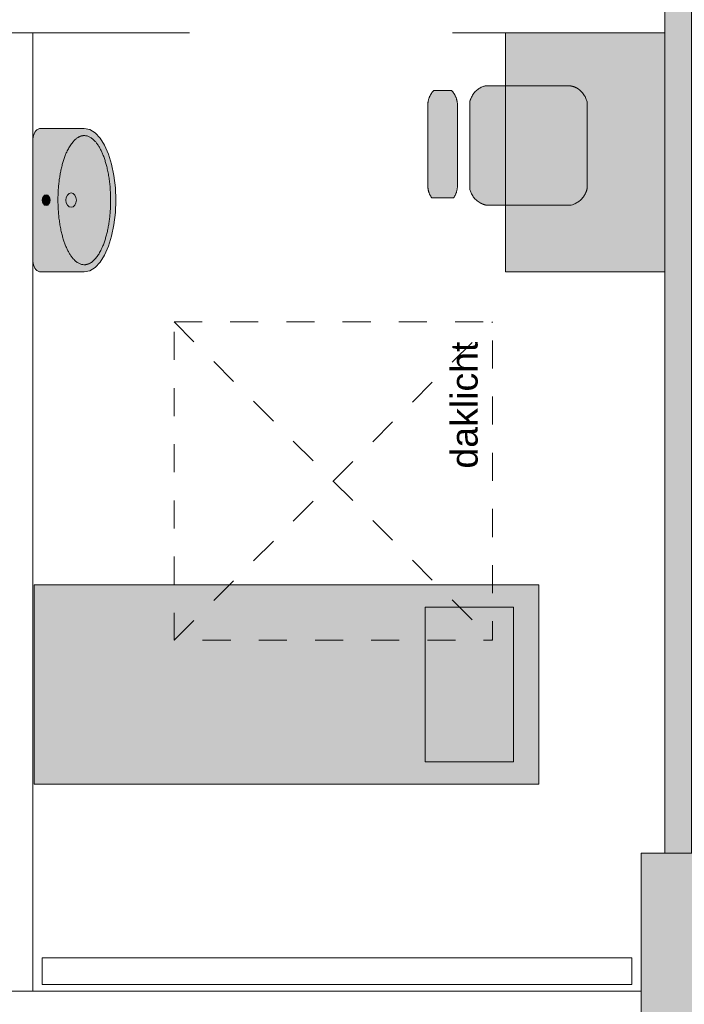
# Model space of a CAD drawing. Header units: millimetres. Extents: x -117530 to 51532, y -61772 to 24900.
# Tile 77 of 175: x -46685 to -44182, y -9905 to -6195. Entities that reach past the tile are written whole.
import ezdxf

# ---------------------------------------------------------------- set-up
doc = ezdxf.new("R2010")
doc.units = ezdxf.units.MM
doc.header["$LTSCALE"] = 254
doc.linetypes.add('Dash Style-6', pattern=[0.833282, 0.416718, -0.416565])
for name, color, linetype, lineweight in [('0.01 None', 7, 'Continuous', 0), ('aanzicht', 7, 'Continuous', 0), ('aanzicht lijn', 7, 'Continuous', 0), ('aanzicht stippel', 7, 'Dash Style-6', 0), ('HATCH_REACTORS', 7, 'Continuous', 0), ('inrichtingen-los', 7, 'Continuous', 0), ('LAYER21', 7, 'Continuous', 0), ('LAYER24', 7, 'Continuous', 0), ('tekst', 7, 'Continuous', 0), ('wanden_vloeren ontwerp nieuw', 7, 'Continuous', 0)]:
    doc.layers.add(name, color=color, linetype=linetype, lineweight=lineweight)
doc.layers.add('inrichtingen-vast', color=7, linetype='Continuous', lineweight=0, true_color=0x000000)
doc.styles.add('Arial', font='Arial')
picture_1 = doc.add_image_def('image9.jpg', size_in_pixel=(298, 450))
picture_2 = doc.add_image_def('image13.jpg', size_in_pixel=(298, 450))

# ---------------------------------------------------------------- blocks, each defined once
blk = doc.blocks.new('Group-28-1')
at = {"layer": 'HATCH_REACTORS', "linetype": 'Continuous', "lineweight": 0}
for points in [[(-95786.8, 2527.1), (-95886.8, 2527.1), (-95886.8, -662.9), (-95786.8, -662.9)], [(-95696.8, -1282.9), (-95696.8, -662.9), (-95976.8, -662.9), (-95976.8, -1282.9)]]:
    blk.add_hatch(color=7, dxfattribs=at).paths.add_polyline_path(points)
at = {"layer": 'HATCH_REACTORS', "color": 2, "lineweight": 0, "flags": 128}
for points in [[(-95786.8, 2527.1), (-95886.8, 2527.1), (-95886.8, -662.9), (-95786.8, -662.9)], [(-95696.8, -1282.9), (-95696.8, -662.9), (-95976.8, -662.9), (-95976.8, -1282.9)]]:
    blk.add_lwpolyline(points, close=True, dxfattribs=at)
at = {"layer": 'LAYER24', "color": 2, "linetype": 'Continuous', "lineweight": 0, "flags": 128}
blk.add_lwpolyline([(-95696.8, -1282.9), (-95696.8, -662.9), (-95976.8, -662.9), (-95976.8, -1282.9)], close=True, dxfattribs=at)
blk = doc.blocks.new('Group-154-1')
at = {"layer": 'inrichtingen-los', "linetype": 'Continuous', "lineweight": 0, "true_color": 0xdddddd}
for points in [[(-98261.8, 347.1), (-96361.8, 347.1), (-96361.8, -402.9), (-98261.8, -402.9)], [(-96789.3, -319.6), (-96789.3, 263.7), (-96456.8, 263.7), (-96456.8, -319.6)]]:
    blk.add_hatch(color=254, dxfattribs=at).paths.add_polyline_path(points)
at = {"layer": 'inrichtingen-los', "color": 17, "lineweight": 0, "flags": 128}
for points in [[(-98261.8, 347.1), (-96361.8, 347.1), (-96361.8, -402.9), (-98261.8, -402.9)], [(-96789.3, -319.6), (-96789.3, 263.7), (-96456.8, 263.7), (-96456.8, -319.6)]]:
    blk.add_lwpolyline(points, close=True, dxfattribs=at)
blk = doc.blocks.new('Group-115-1')
at = {"layer": 'inrichtingen-vast', "linetype": 'Continuous', "lineweight": 0, "true_color": 0xdddddd}
for points in [[(-131.8, -193.2), (-127.6, -213.9), (-115.4, -233.9), (-95.6, -252.7), (-68.5, -269.7), (-35.2, -284.3), (3.4, -296.2), (46.1, -305), (91.6, -310.3), (138.5, -312.2), (185.4, -310.3), (231, -305), (273.7, -296.2), (312.4, -284.3), (345.6, -269.7), (372.7, -252.7), (392.7, -233.9), (404.8, -213.9), (408.9, -193.2), (408.9, -29.7), (408.3, -24.5), (406.4, -19.5), (403.5, -14.8), (399.4, -10.6), (394.4, -7), (388.6, -4), (382.2, -1.7), (375.4, -0.5), (368.3, 0), (-91.2, 0), (-98.3, -0.5), (-105, -1.7), (-111.5, -4), (-117.3, -7), (-122.3, -10.6), (-126.4, -14.8), (-129.4, -19.5), (-131.1, -24.5), (-131.8, -29.7), (-131.8, -193.2)], [(138.5, -64.4), (136.6, -64.3), (134.6, -64.1), (132.7, -63.8), (130.8, -63.3), (129, -62.7), (127.3, -61.9), (125.7, -61), (124.2, -60.1), (122.9, -59), (121.7, -57.8), (120.7, -56.6), (119.8, -55.2), (119.1, -53.9), (118.7, -52.5), (118.4, -51), (118.3, -49.6), (118.4, -48.1), (118.7, -46.7), (119.1, -45.3), (119.8, -43.9), (120.7, -42.6), (121.7, -41.3), (122.9, -40.2), (124.2, -39.1), (125.7, -38.1), (127.3, -37.2), (129, -36.5), (130.8, -35.9), (132.7, -35.4), (134.6, -35), (136.6, -34.8), (138.5, -34.7), (140.5, -34.8), (142.5, -35), (144.4, -35.4), (146.3, -35.9), (148.1, -36.5), (149.8, -37.2), (151.4, -38.1), (152.9, -39.1), (154.2, -40.2), (155.4, -41.3), (156.4, -42.6), (157.3, -43.9), (157.9, -45.3), (158.4, -46.7), (158.7, -48.1), (158.8, -49.6), (158.7, -51), (158.4, -52.5), (157.9, -53.9), (157.3, -55.2), (156.4, -56.6), (155.4, -57.8), (154.2, -59), (152.9, -60.1), (151.4, -61), (149.8, -61.9), (148.1, -62.7), (146.3, -63.3), (144.4, -63.8), (142.5, -64.1), (140.5, -64.3)], [(16.9, -107.4), (18.7, -107), (20.4, -106.6), (22.2, -106.2), (24, -105.8), (25.8, -105.4), (27.6, -105), (29.3, -104.6), (31.1, -104.3), (32.9, -103.9), (34.8, -103.6), (36.6, -103.2), (38.4, -102.9), (40.2, -102.5), (42, -102.2), (43.8, -101.9), (45.7, -101.6), (47.5, -101.3), (49.4, -101), (51.2, -100.7), (53, -100.4), (54.9, -100.1), (56.8, -99.8), (58.6, -99.5), (60.5, -99.3), (62.3, -99), (64.2, -98.8), (66.1, -98.5), (68, -98.3), (69.9, -98.1), (71.8, -97.8), (73.7, -97.6), (75.5, -97.4), (77.5, -97.2), (79.4, -97), (81.3, -96.8), (83.2, -96.6), (85.1, -96.5), (87, -96.3), (89, -96.1), (90.9, -96), (92.8, -95.8), (94.8, -95.7), (96.7, -95.5), (98.7, -95.4), (100.6, -95.3), (102.6, -95.1), (104.5, -95), (106.5, -94.9), (108.5, -94.8), (110.4, -94.7), (112.4, -94.6), (114.4, -94.6), (116.4, -94.5), (118.4, -94.4), (120.4, -94.4), (122.4, -94.3), (124.4, -94.3), (126.4, -94.2), (128.4, -94.2), (130.4, -94.1), (132.4, -94.1), (134.5, -94.1), (136.5, -94.1), (138.5, -94.1), (140.6, -94.1), (142.6, -94.1), (144.6, -94.1), (146.6, -94.1), (148.7, -94.2), (150.7, -94.2), (152.7, -94.3), (154.7, -94.3), (156.7, -94.4), (158.7, -94.4), (160.7, -94.5), (162.7, -94.6), (164.6, -94.6), (166.6, -94.7), (168.6, -94.8), (170.6, -94.9), (172.5, -95), (174.5, -95.1), (176.5, -95.3), (178.4, -95.4), (180.4, -95.5), (182.3, -95.7), (184.2, -95.8), (186.2, -96), (188.1, -96.1), (190, -96.3), (192, -96.5), (193.9, -96.6), (195.8, -96.8), (197.7, -97), (199.6, -97.2), (201.5, -97.4), (203.4, -97.6), (205.3, -97.8), (207.2, -98.1), (209.1, -98.3), (211, -98.5), (212.9, -98.8), (214.7, -99), (216.6, -99.3), (218.5, -99.5), (220.3, -99.8), (222.2, -100.1), (224, -100.4), (225.9, -100.7), (227.7, -101), (229.6, -101.3), (231.4, -101.6), (233.2, -101.9), (235.1, -102.2), (236.9, -102.5), (238.7, -102.9), (240.5, -103.2), (242.3, -103.6), (244.1, -103.9), (245.9, -104.3), (247.7, -104.6), (249.5, -105), (251.3, -105.4), (253.1, -105.8), (254.9, -106.2), (256.7, -106.6), (258.4, -107), (260.2, -107.4), (261.9, -107.8), (263.7, -108.2), (265.4, -108.7), (267.2, -109.1), (268.9, -109.5), (270.6, -110), (272.3, -110.4), (273.9, -110.9), (275.6, -111.3), (277.3, -111.8), (278.9, -112.2), (280.5, -112.7), (282.2, -113.2), (283.8, -113.7), (285.4, -114.1), (286.9, -114.6), (288.5, -115.1), (290.1, -115.6), (291.6, -116.1), (293.2, -116.6), (294.7, -117.1), (296.2, -117.7), (297.7, -118.2), (299.2, -118.7), (300.7, -119.2), (302.1, -119.8), (303.6, -120.3), (305, -120.9), (306.5, -121.4), (307.9, -122), (309.3, -122.5), (310.7, -123.1), (312.1, -123.7), (313.5, -124.2), (314.8, -124.8), (316.2, -125.4), (317.5, -126), (318.9, -126.6), (320.2, -127.2), (321.5, -127.8), (322.8, -128.4), (324, -129), (325.3, -129.6), (326.6, -130.2), (327.8, -130.9), (329.1, -131.5), (330.3, -132.1), (331.5, -132.8), (332.7, -133.4), (333.9, -134.1), (335, -134.7), (336.2, -135.4), (337.4, -136), (338.5, -136.7), (339.6, -137.4), (340.7, -138.1), (341.9, -138.8), (342.9, -139.4), (344, -140.1), (345.1, -140.8), (346.2, -141.5), (347.2, -142.2), (348.2, -142.9), (349.3, -143.7), (350.3, -144.4), (351.3, -145.1), (352.2, -145.8), (353.2, -146.6), (354.2, -147.3), (355.1, -148), (356, -148.7), (356.9, -149.5), (357.8, -150.2), (358.7, -150.9), (359.5, -151.7), (360.3, -152.4), (361.2, -153.2), (362, -153.9), (362.7, -154.6), (363.5, -155.4), (364.3, -156.1), (365, -156.9), (365.7, -157.6), (366.4, -158.4), (367.1, -159.1), (367.8, -159.9), (368.5, -160.7), (369.1, -161.4), (369.7, -162.2), (370.4, -162.9), (371, -163.7), (371.5, -164.5), (372.1, -165.2), (372.6, -166), (373.2, -166.8), (373.7, -167.6), (374.2, -168.3), (374.7, -169.1), (375.2, -169.9), (375.6, -170.7), (376, -171.4), (376.5, -172.2), (376.9, -173), (377.3, -173.8), (377.6, -174.6), (378, -175.4), (378.3, -176.2), (378.7, -177), (379, -177.8), (379.3, -178.6), (379.5, -179.4), (379.8, -180.2), (380.1, -181), (380.3, -181.8), (380.5, -182.6), (380.7, -183.4), (380.9, -184.2), (381, -185), (381.2, -185.8), (381.3, -186.6), (381.5, -187.5), (381.6, -188.3), (381.6, -189.1), (381.7, -189.9), (381.8, -190.7), (381.8, -191.6), (381.8, -192.4), (381.8, -193.2), (381.8, -194.1), (381.8, -194.9), (381.8, -195.7), (381.7, -196.5), (381.6, -197.4), (381.6, -198.2), (381.5, -199), (381.3, -199.8), (381.2, -200.6), (381, -201.5), (380.9, -202.3), (380.7, -203.1), (380.5, -203.9), (380.3, -204.7), (380.1, -205.5), (379.8, -206.3), (379.5, -207.1), (379.3, -207.9), (379, -208.7), (378.7, -209.5), (378.3, -210.3), (378, -211.1), (377.6, -211.9), (377.3, -212.7), (376.9, -213.4), (376.5, -214.2), (376, -215), (375.6, -215.8), (375.2, -216.6), (374.7, -217.4), (374.2, -218.1), (373.7, -218.9), (373.2, -219.7), (372.6, -220.5), (372.1, -221.2), (371.5, -222), (371, -222.8), (370.4, -223.5), (369.7, -224.3), (369.1, -225.1), (368.5, -225.8), (367.8, -226.6), (367.1, -227.3), (366.4, -228.1), (365.7, -228.8), (365, -229.6), (364.3, -230.3), (363.5, -231.1), (362.7, -231.8), (362, -232.6), (361.2, -233.3), (360.3, -234.1), (359.5, -234.8), (358.7, -235.5), (357.8, -236.3), (356.9, -237), (356, -237.7), (355.1, -238.5), (354.2, -239.2), (353.2, -239.9), (352.2, -240.6), (351.3, -241.4), (350.3, -242.1), (349.3, -242.8), (348.2, -243.5), (347.2, -244.2), (346.2, -244.9), (345.1, -245.6), (344, -246.3), (342.9, -247), (341.9, -247.7), (340.7, -248.4), (339.6, -249.1), (338.5, -249.7), (337.4, -250.4), (336.2, -251.1), (335, -251.7), (333.9, -252.4), (332.7, -253), (331.5, -253.7), (330.3, -254.3), (329.1, -255), (327.8, -255.6), (326.6, -256.2), (325.3, -256.8), (324, -257.5), (322.8, -258.1), (321.5, -258.7), (320.2, -259.3), (318.9, -259.9), (317.5, -260.5), (316.2, -261.1), (314.8, -261.6), (313.5, -262.2), (312.1, -262.8), (310.7, -263.4), (309.3, -263.9), (307.9, -264.5), (306.5, -265), (305, -265.6), (303.6, -266.1), (302.1, -266.7), (300.7, -267.2), (299.2, -267.7), (297.7, -268.3), (296.2, -268.8), (294.7, -269.3), (293.2, -269.8), (291.6, -270.3), (290.1, -270.8), (288.5, -271.3), (286.9, -271.8), (285.4, -272.3), (283.8, -272.8), (282.2, -273.3), (280.5, -273.8), (278.9, -274.2), (277.3, -274.7), (275.6, -275.2), (273.9, -275.6), (272.3, -276.1), (270.6, -276.5), (268.9, -276.9), (267.2, -277.4), (265.4, -277.8), (263.7, -278.2), (261.9, -278.7), (260.2, -279.1), (258.4, -279.5), (256.7, -279.9), (254.9, -280.3), (253.1, -280.7), (251.3, -281.1), (249.5, -281.5), (247.7, -281.8), (245.9, -282.2), (244.1, -282.6), (242.3, -282.9), (240.5, -283.3), (238.7, -283.6), (236.9, -283.9), (235.1, -284.3), (233.2, -284.6), (231.4, -284.9), (229.6, -285.2), (227.7, -285.5), (225.9, -285.8), (224, -286.1), (222.2, -286.4), (220.3, -286.6), (218.5, -286.9), (216.6, -287.2), (214.7, -287.4), (212.9, -287.7), (211, -287.9), (209.1, -288.2), (207.2, -288.4), (205.3, -288.6), (203.4, -288.8), (201.5, -289), (199.6, -289.3), (197.7, -289.5), (195.8, -289.6), (193.9, -289.8), (192, -290), (190, -290.2), (188.1, -290.3), (186.2, -290.5), (184.2, -290.7), (182.3, -290.8), (180.4, -290.9), (178.4, -291.1), (176.5, -291.2), (174.5, -291.3), (172.5, -291.4), (170.6, -291.5), (168.6, -291.6), (166.6, -291.7), (164.6, -291.8), (162.7, -291.9), (160.7, -292), (158.7, -292), (156.7, -292.1), (154.7, -292.2), (152.7, -292.2), (150.7, -292.3), (148.7, -292.3), (146.6, -292.3), (144.6, -292.3), (142.6, -292.4), (140.6, -292.4), (138.5, -292.4), (136.5, -292.4), (134.5, -292.4), (132.4, -292.3), (130.4, -292.3), (128.4, -292.3), (126.4, -292.3), (124.4, -292.2), (122.4, -292.2), (120.4, -292.1), (118.4, -292), (116.4, -292), (114.4, -291.9), (112.4, -291.8), (110.4, -291.7), (108.5, -291.6), (106.5, -291.5), (104.5, -291.4), (102.6, -291.3), (100.6, -291.2), (98.7, -291.1), (96.7, -290.9), (94.8, -290.8), (92.8, -290.7), (90.9, -290.5), (89, -290.3), (87, -290.2), (85.1, -290), (83.2, -289.8), (81.3, -289.6), (79.4, -289.5), (77.5, -289.3), (75.5, -289), (73.7, -288.8), (71.8, -288.6), (69.9, -288.4), (68, -288.2), (66.1, -287.9), (64.2, -287.7), (62.3, -287.4), (60.5, -287.2), (58.6, -286.9), (56.8, -286.6), (54.9, -286.4), (53, -286.1), (51.2, -285.8), (49.4, -285.5), (47.5, -285.2), (45.7, -284.9), (43.8, -284.6), (42, -284.3), (40.2, -283.9), (38.4, -283.6), (36.6, -283.3), (34.8, -282.9), (32.9, -282.6), (31.1, -282.2), (29.3, -281.8), (27.6, -281.5), (25.8, -281.1), (24, -280.7), (22.2, -280.3), (20.4, -279.9), (18.7, -279.5), (16.9, -279.1), (15.1, -278.7), (13.4, -278.2), (11.6, -277.8), (9.9, -277.4), (8.2, -276.9), (6.5, -276.5), (4.8, -276.1), (3.1, -275.6), (1.5, -275.2), (-0.2, -274.7), (-1.8, -274.2), (-3.5, -273.8), (-5.1, -273.3), (-6.7, -272.8), (-8.3, -272.3), (-9.9, -271.8), (-11.4, -271.3), (-13, -270.8), (-14.6, -270.3), (-16.1, -269.8), (-17.6, -269.3), (-19.1, -268.8), (-20.6, -268.3), (-22.1, -267.7), (-23.6, -267.2), (-25.1, -266.7), (-26.5, -266.1), (-28, -265.6), (-29.4, -265), (-30.8, -264.5), (-32.2, -263.9), (-33.6, -263.4), (-35, -262.8), (-36.4, -262.2), (-37.8, -261.6), (-39.1, -261.1), (-40.4, -260.5), (-41.8, -259.9), (-43.1, -259.3), (-44.4, -258.7), (-45.7, -258.1), (-47, -257.5), (-48.2, -256.8), (-49.5, -256.2), (-50.7, -255.6), (-52, -255), (-53.2, -254.3), (-54.4, -253.7), (-55.6, -253), (-56.8, -252.4), (-58, -251.7), (-59.1, -251.1), (-60.3, -250.4), (-61.4, -249.7), (-62.6, -249.1), (-63.7, -248.4), (-64.8, -247.7), (-65.9, -247), (-67, -246.3), (-68, -245.6), (-69.1, -244.9), (-70.1, -244.2), (-71.2, -243.5), (-72.2, -242.8), (-73.2, -242.1), (-74.2, -241.4), (-75.2, -240.6), (-76.1, -239.9), (-77.1, -239.2), (-78, -238.5), (-78.9, -237.7), (-79.8, -237), (-80.7, -236.3), (-81.6, -235.5), (-82.4, -234.8), (-83.3, -234.1), (-84.1, -233.3), (-84.9, -232.6), (-85.7, -231.8), (-86.4, -231.1), (-87.2, -230.3), (-87.9, -229.6), (-88.7, -228.8), (-89.4, -228.1), (-90.1, -227.3), (-90.7, -226.6), (-91.4, -225.8), (-92, -225.1), (-92.7, -224.3), (-93.3, -223.5), (-93.9, -222.8), (-94.5, -222), (-95, -221.2), (-95.6, -220.5), (-96.1, -219.7), (-96.6, -218.9), (-97.1, -218.1), (-97.6, -217.4), (-98.1, -216.6), (-98.5, -215.8), (-99, -215), (-99.4, -214.2), (-99.8, -213.4), (-100.2, -212.7), (-100.6, -211.9), (-100.9, -211.1), (-101.3, -210.3), (-101.6, -209.5), (-101.9, -208.7), (-102.2, -207.9), (-102.5, -207.1), (-102.7, -206.3), (-103, -205.5), (-103.2, -204.7), (-103.4, -203.9), (-103.6, -203.1), (-103.8, -202.3), (-104, -201.5), (-104.1, -200.6), (-104.3, -199.8), (-104.4, -199), (-104.5, -198.2), (-104.6, -197.4), (-104.6, -196.5), (-104.7, -195.7), (-104.7, -194.9), (-104.8, -194.1), (-104.8, -193.2), (-104.8, -192.4), (-104.7, -191.6), (-104.7, -190.7), (-104.6, -189.9), (-104.6, -189.1), (-104.5, -188.3), (-104.4, -187.5), (-104.3, -186.6), (-104.1, -185.8), (-104, -185), (-103.8, -184.2), (-103.6, -183.4), (-103.4, -182.6), (-103.2, -181.8), (-103, -181), (-102.7, -180.2), (-102.5, -179.4), (-102.2, -178.6), (-101.9, -177.8), (-101.6, -177), (-101.3, -176.2), (-100.9, -175.4), (-100.6, -174.6), (-100.2, -173.8), (-99.8, -173), (-99.4, -172.2), (-99, -171.4), (-98.5, -170.7), (-98.1, -169.9), (-97.6, -169.1), (-97.1, -168.3), (-96.6, -167.6), (-96.1, -166.8), (-95.6, -166), (-95, -165.2), (-94.5, -164.5), (-93.9, -163.7), (-93.3, -162.9), (-92.7, -162.2), (-92, -161.4), (-91.4, -160.7), (-90.7, -159.9), (-90.1, -159.1), (-89.4, -158.4), (-88.7, -157.6), (-87.9, -156.9), (-87.2, -156.1), (-86.4, -155.4), (-85.7, -154.6), (-84.9, -153.9), (-84.1, -153.2), (-83.3, -152.4), (-82.4, -151.7), (-81.6, -150.9), (-80.7, -150.2), (-79.8, -149.5), (-78.9, -148.7), (-78, -148), (-77.1, -147.3), (-76.1, -146.6), (-75.2, -145.8), (-74.2, -145.1), (-73.2, -144.4), (-72.2, -143.7), (-71.2, -142.9), (-70.1, -142.2), (-69.1, -141.5), (-68, -140.8), (-67, -140.1), (-65.9, -139.4), (-64.8, -138.8), (-63.7, -138.1), (-62.6, -137.4), (-61.4, -136.7), (-60.3, -136), (-59.1, -135.4), (-58, -134.7), (-56.8, -134.1), (-55.6, -133.4), (-54.4, -132.8), (-53.2, -132.1), (-52, -131.5), (-50.7, -130.9), (-49.5, -130.2), (-48.2, -129.6), (-47, -129), (-45.7, -128.4), (-44.4, -127.8), (-43.1, -127.2), (-41.8, -126.6), (-40.4, -126), (-39.1, -125.4), (-37.8, -124.8), (-36.4, -124.2), (-35, -123.7), (-33.6, -123.1), (-32.2, -122.5), (-30.8, -122), (-29.4, -121.4), (-28, -120.9), (-26.5, -120.3), (-25.1, -119.8), (-23.6, -119.2), (-22.1, -118.7), (-20.6, -118.2), (-19.1, -117.7), (-17.6, -117.1), (-16.1, -116.6), (-14.6, -116.1), (-13, -115.6), (-11.4, -115.1), (-9.9, -114.6), (-8.3, -114.1), (-6.7, -113.7), (-5.1, -113.2), (-3.5, -112.7), (-1.8, -112.2), (-0.2, -111.8), (1.5, -111.3), (3.1, -110.9), (4.8, -110.4), (6.5, -110), (8.2, -109.5), (9.9, -109.1), (11.6, -108.7), (13.4, -108.2), (15.1, -107.8)], [(138.5, -163.5), (135.9, -163.5), (133.3, -163.2), (130.7, -162.7), (128.2, -162), (125.8, -161.2), (123.5, -160.2), (121.4, -159), (119.4, -157.7), (117.6, -156.3), (116.1, -154.7), (114.7, -153.1), (113.6, -151.3), (112.7, -149.5), (112, -147.6), (111.6, -145.7), (111.5, -143.7), (111.6, -141.8), (112, -139.8), (112.7, -138), (113.6, -136.1), (114.7, -134.4), (116.1, -132.7), (117.6, -131.1), (119.4, -129.7), (121.4, -128.4), (123.5, -127.2), (125.8, -126.2), (128.2, -125.4), (130.7, -124.7), (133.3, -124.3), (135.9, -124), (138.5, -123.9), (141.2, -124), (143.8, -124.3), (146.4, -124.7), (148.9, -125.4), (151.3, -126.2), (153.6, -127.2), (155.7, -128.4), (157.7, -129.7), (159.4, -131.1), (161, -132.7), (162.4, -134.4), (163.5, -136.1), (164.4, -138), (165.1, -139.8), (165.4, -141.8), (165.6, -143.7), (165.4, -145.7), (165.1, -147.6), (164.4, -149.5), (163.5, -151.3), (162.4, -153.1), (161, -154.7), (159.4, -156.3), (157.7, -157.7), (155.7, -159), (153.6, -160.2), (151.3, -161.2), (148.9, -162), (146.4, -162.7), (143.8, -163.2), (141.2, -163.5)]]:
    blk.add_hatch(color=254, dxfattribs=at).paths.add_polyline_path(points)
at = {"layer": 'inrichtingen-vast', "color": 3, "lineweight": 0, "flags": 128}
blk.add_lwpolyline([(-131.8, -193.2), (-127.6, -213.9), (-115.4, -233.9), (-95.6, -252.7), (-68.5, -269.7), (-35.2, -284.3), (3.4, -296.2), (46.1, -305), (91.6, -310.3), (138.5, -312.2), (185.4, -310.3), (231, -305), (273.7, -296.2), (312.4, -284.3), (345.6, -269.7), (372.7, -252.7), (392.7, -233.9), (404.8, -213.9), (408.9, -193.2), (408.9, -29.7), (408.3, -24.5), (406.4, -19.5), (403.5, -14.8), (399.4, -10.6), (394.4, -7), (388.6, -4), (382.2, -1.7), (375.4, -0.5), (368.3, 0), (-91.2, 0), (-98.3, -0.5), (-105, -1.7), (-111.5, -4), (-117.3, -7), (-122.3, -10.6), (-126.4, -14.8), (-129.4, -19.5), (-131.1, -24.5), (-131.8, -29.7), (-131.8, -193.2)], close=True, dxfattribs=at)
at = {"layer": 'inrichtingen-vast', "color": 3, "lineweight": 0}
for centre, major_axis, ratio in [((138.5, -49.6, -28800), (20.3, 0), 0.732004), ((138.5, -143.7, -28800), (27, 0), 0.733798)]:
    blk.add_ellipse(centre, major_axis=major_axis, ratio=ratio, dxfattribs=at)
blk.add_open_spline([(16.9, -107.4, -28800), (73.4, -94.1, -28800), (203.7, -94.1, -28800), (316.7, -120.7, -28800), (381.8, -166.7, -28800), (381.8, -219.8, -28800), (316.7, -265.8, -28800), (203.7, -292.4, -28800), (73.4, -292.4, -28800), (-39.6, -265.8, -28800), (-104.8, -219.8, -28800), (-104.8, -166.7, -28800), (-39.6, -120.7, -28800), (16.9, -107.4, -28800)], degree=2, dxfattribs=at)
blk = doc.blocks.new('fontijn')
at = {"layer": 'inrichtingen-vast', "color": 3}
blk.add_blockref('Group-115-1', (0, 0), dxfattribs=at)
blk = doc.blocks.new('Group-155-1')
at = {"layer": 'inrichtingen-los', "color": 17}
blk.add_blockref('Group-154-1', (0, 0), dxfattribs=at)
at = {"layer": 'wanden_vloeren ontwerp nieuw', "color": 3, "xscale": -1, "rotation": 90}
blk.add_blockref('fontijn', (-98266.8, 1935.6, -28800), dxfattribs=at)
blk = doc.blocks.new('Group-157-1')
at = {"layer": 'HATCH_REACTORS', "color": 2, "lineweight": 0, "flags": 128}
blk.add_lwpolyline([(-96011.8, -1057.9), (-96011.8, -1157.9), (-98231.8, -1157.9), (-98231.8, -1057.9)], close=True, dxfattribs=at)
at = {"layer": 'aanzicht'}
image = blk.add_image(picture_1, insert=(-96011.8, -1157.9, -28800), size_in_units=(100, 2220), rotation=90, dxfattribs=at)
image.dxf.flags = 7
blk = doc.blocks.new('Group-181-1')
at = {"layer": '0.01 None', "linetype": 'Continuous', "lineweight": 0, "true_color": 0x99aa33}
for points in [[(-96253.6, 2228.5), (-96251.8, 2228.5), (-96250, 2228.4), (-96248.2, 2228.3), (-96246.4, 2228.1), (-96244.6, 2227.9), (-96242.8, 2227.7), (-96241, 2227.4), (-96239.2, 2227.1), (-96237.5, 2226.7), (-96235.7, 2226.2), (-96234, 2225.8), (-96232.2, 2225.3), (-96230.5, 2224.7), (-96228.8, 2224.1), (-96227.1, 2223.5), (-96225.4, 2222.8), (-96223.8, 2222.1), (-96222.1, 2221.3), (-96220.5, 2220.5), (-96218.9, 2219.6), (-96217.3, 2218.7), (-96215.7, 2217.8), (-96214.2, 2216.9), (-96212.7, 2215.9), (-96211.2, 2214.8), (-96209.7, 2213.7), (-96208.3, 2212.6), (-96206.9, 2211.5), (-96205.5, 2210.3), (-96204.1, 2209.1), (-96202.8, 2207.8), (-96201.5, 2206.5), (-96200.3, 2205.2), (-96199, 2203.9), (-96197.8, 2202.5), (-96196.7, 2201.1), (-96195.5, 2199.6), (-96194.4, 2198.2), (-96193.4, 2196.7), (-96192.4, 2195.2), (-96191.4, 2193.6), (-96190.4, 2192), (-96189.5, 2190.5), (-96188.6, 2188.8), (-96187.8, 2187.2), (-96187, 2185.6), (-96186.3, 2183.9), (-96185.5, 2182.2), (-96184.9, 2180.5), (-96184.2, 2178.8), (-96183.7, 2177), (-96183.1, 2175.3), (-96182.6, 2173.5), (-96182.1, 2171.7), (-96181.7, 2169.9), (-96181.3, 2168.1), (-96181, 2166.3), (-96180.7, 2164.5), (-96180.5, 2162.7), (-96180.3, 2160.8), (-96180.1, 2159), (-96180, 2157.2), (-96180, 2155.3), (-96179.9, 2153.5), (-96179.9, 1853.5), (-96180, 1851.7), (-96180, 1849.8), (-96180.1, 1848), (-96180.3, 1846.1), (-96180.5, 1844.3), (-96180.7, 1842.5), (-96181, 1840.7), (-96181.3, 1838.9), (-96181.7, 1837.1), (-96182.1, 1835.3), (-96182.6, 1833.5), (-96183.1, 1831.7), (-96183.7, 1830), (-96184.2, 1828.2), (-96184.9, 1826.5), (-96185.5, 1824.8), (-96186.3, 1823.1), (-96187, 1821.4), (-96187.8, 1819.8), (-96188.6, 1818.1), (-96189.5, 1816.5), (-96190.4, 1814.9), (-96191.4, 1813.4), (-96192.4, 1811.8), (-96193.4, 1810.3), (-96194.4, 1808.8), (-96195.5, 1807.3), (-96196.7, 1805.9), (-96197.8, 1804.5), (-96199, 1803.1), (-96200.3, 1801.8), (-96201.5, 1800.5), (-96202.8, 1799.2), (-96204.1, 1797.9), (-96205.5, 1796.7), (-96206.9, 1795.5), (-96208.3, 1794.4), (-96209.7, 1793.3), (-96211.2, 1792.2), (-96212.7, 1791.1), (-96214.2, 1790.1), (-96215.7, 1789.2), (-96217.3, 1788.2), (-96218.9, 1787.3), (-96220.5, 1786.5), (-96222.1, 1785.7), (-96223.8, 1784.9), (-96225.4, 1784.2), (-96227.1, 1783.5), (-96228.8, 1782.9), (-96230.5, 1782.3), (-96232.2, 1781.7), (-96234, 1781.2), (-96235.7, 1780.7), (-96237.5, 1780.3), (-96239.2, 1779.9), (-96241, 1779.6), (-96242.8, 1779.3), (-96244.6, 1779.1), (-96246.4, 1778.9), (-96248.2, 1778.7), (-96250, 1778.6), (-96251.8, 1778.5), (-96253.6, 1778.5), (-96548.4, 1778.5), (-96550.2, 1778.5), (-96552, 1778.6), (-96553.8, 1778.7), (-96555.6, 1778.9), (-96557.4, 1779.1), (-96559.2, 1779.3), (-96561, 1779.6), (-96562.7, 1779.9), (-96564.5, 1780.3), (-96566.3, 1780.7), (-96568, 1781.2), (-96569.7, 1781.7), (-96571.5, 1782.3), (-96573.2, 1782.9), (-96574.9, 1783.5), (-96576.6, 1784.2), (-96578.2, 1784.9), (-96579.9, 1785.7), (-96581.5, 1786.5), (-96583.1, 1787.3), (-96584.7, 1788.2), (-96586.2, 1789.2), (-96587.8, 1790.1), (-96589.3, 1791.1), (-96590.8, 1792.2), (-96592.2, 1793.3), (-96593.7, 1794.4), (-96595.1, 1795.5), (-96596.5, 1796.7), (-96597.8, 1797.9), (-96599.2, 1799.2), (-96600.5, 1800.5), (-96601.7, 1801.8), (-96603, 1803.1), (-96604.1, 1804.5), (-96605.3, 1805.9), (-96606.4, 1807.3), (-96607.5, 1808.8), (-96608.6, 1810.3), (-96609.6, 1811.8), (-96610.6, 1813.4), (-96611.6, 1814.9), (-96612.5, 1816.5), (-96613.3, 1818.1), (-96614.2, 1819.8), (-96615, 1821.4), (-96615.7, 1823.1), (-96616.4, 1824.8), (-96617.1, 1826.5), (-96617.7, 1828.2), (-96618.3, 1830), (-96618.9, 1831.7), (-96619.4, 1833.5), (-96619.8, 1835.3), (-96620.2, 1837.1), (-96620.6, 1838.9), (-96621, 1840.7), (-96621.2, 1842.5), (-96621.5, 1844.3), (-96621.7, 1846.1), (-96621.8, 1848), (-96622, 1849.8), (-96622, 1851.7), (-96622, 1853.5), (-96622, 2153.5), (-96622, 2155.3), (-96622, 2157.2), (-96621.8, 2159), (-96621.7, 2160.8), (-96621.5, 2162.7), (-96621.2, 2164.5), (-96621, 2166.3), (-96620.6, 2168.1), (-96620.2, 2169.9), (-96619.8, 2171.7), (-96619.4, 2173.5), (-96618.9, 2175.3), (-96618.3, 2177), (-96617.7, 2178.8), (-96617.1, 2180.5), (-96616.4, 2182.2), (-96615.7, 2183.9), (-96615, 2185.6), (-96614.2, 2187.2), (-96613.3, 2188.8), (-96612.5, 2190.5), (-96611.6, 2192), (-96610.6, 2193.6), (-96609.6, 2195.2), (-96608.6, 2196.7), (-96607.5, 2198.2), (-96606.4, 2199.6), (-96605.3, 2201.1), (-96604.1, 2202.5), (-96603, 2203.9), (-96601.7, 2205.2), (-96600.5, 2206.5), (-96599.2, 2207.8), (-96597.8, 2209.1), (-96596.5, 2210.3), (-96595.1, 2211.5), (-96593.7, 2212.6), (-96592.2, 2213.7), (-96590.8, 2214.8), (-96589.3, 2215.9), (-96587.8, 2216.9), (-96586.2, 2217.8), (-96584.7, 2218.7), (-96583.1, 2219.6), (-96581.5, 2220.5), (-96579.9, 2221.3), (-96578.2, 2222.1), (-96576.6, 2222.8), (-96574.9, 2223.5), (-96573.2, 2224.1), (-96571.5, 2224.7), (-96569.7, 2225.3), (-96568, 2225.8), (-96566.3, 2226.2), (-96564.5, 2226.7), (-96562.7, 2227.1), (-96561, 2227.4), (-96559.2, 2227.7), (-96557.4, 2227.9), (-96555.6, 2228.1), (-96553.8, 2228.3), (-96552, 2228.4), (-96550.2, 2228.5), (-96548.4, 2228.5)], [(-96758.5, 2209.1), (-96757.4, 2210.1), (-96690.4, 2210.1), (-96689.4, 2209.1), (-96688.2, 2207.8), (-96687, 2206.5), (-96685.9, 2205.2), (-96684.8, 2203.9), (-96683.8, 2202.5), (-96682.7, 2201.1), (-96681.7, 2199.6), (-96680.8, 2198.2), (-96679.8, 2196.7), (-96678.9, 2195.2), (-96678, 2193.6), (-96677.2, 2192), (-96676.4, 2190.5), (-96675.6, 2188.8), (-96674.9, 2187.2), (-96674.2, 2185.6), (-96673.5, 2183.9), (-96672.9, 2182.2), (-96672.3, 2180.5), (-96671.7, 2178.8), (-96671.2, 2177), (-96670.7, 2175.3), (-96670.3, 2173.5), (-96669.9, 2171.7), (-96669.5, 2169.9), (-96669.2, 2168.1), (-96668.9, 2166.3), (-96668.6, 2164.5), (-96668.4, 2162.7), (-96668.2, 2160.8), (-96668.1, 2159), (-96668, 2157.2), (-96667.9, 2155.3), (-96667.9, 2153.5), (-96667.9, 1853.5), (-96667.9, 1851.7), (-96668, 1849.8), (-96668.1, 1848), (-96668.2, 1846.1), (-96668.4, 1844.3), (-96668.6, 1842.5), (-96668.9, 1840.7), (-96669.2, 1838.9), (-96669.5, 1837.1), (-96669.9, 1835.3), (-96670.3, 1833.5), (-96670.7, 1831.7), (-96671.2, 1830), (-96671.7, 1828.2), (-96672.3, 1826.5), (-96672.9, 1824.8), (-96673.5, 1823.1), (-96674.2, 1821.4), (-96674.9, 1819.8), (-96675.6, 1818.1), (-96676.4, 1816.5), (-96677.2, 1814.9), (-96678, 1813.4), (-96678.9, 1811.8), (-96679.8, 1810.3), (-96680.8, 1808.8), (-96681.7, 1807.3), (-96682.6, 1806), (-96765.2, 1806), (-96766.1, 1807.3), (-96767.1, 1808.8), (-96768, 1810.3), (-96768.9, 1811.8), (-96769.8, 1813.4), (-96770.6, 1814.9), (-96771.4, 1816.5), (-96772.2, 1818.1), (-96773, 1819.8), (-96773.7, 1821.4), (-96774.3, 1823.1), (-96775, 1824.8), (-96775.6, 1826.5), (-96776.1, 1828.2), (-96776.6, 1830), (-96777.1, 1831.7), (-96777.6, 1833.5), (-96778, 1835.3), (-96778.3, 1837.1), (-96778.7, 1838.9), (-96779, 1840.7), (-96779.2, 1842.5), (-96779.4, 1844.3), (-96779.6, 1846.1), (-96779.8, 1848), (-96779.9, 1849.8), (-96779.9, 1851.7), (-96779.9, 1853.5), (-96779.9, 2153.5), (-96779.9, 2155.3), (-96779.9, 2157.2), (-96779.8, 2159), (-96779.6, 2160.8), (-96779.4, 2162.7), (-96779.2, 2164.5), (-96779, 2166.3), (-96778.7, 2168.1), (-96778.3, 2169.9), (-96778, 2171.7), (-96777.6, 2173.5), (-96777.1, 2175.3), (-96776.6, 2177), (-96776.1, 2178.8), (-96775.6, 2180.5), (-96775, 2182.2), (-96774.3, 2183.9), (-96773.7, 2185.6), (-96773, 2187.2), (-96772.2, 2188.8), (-96771.4, 2190.5), (-96770.6, 2192), (-96769.8, 2193.6), (-96768.9, 2195.2), (-96768, 2196.7), (-96767.1, 2198.2), (-96766.1, 2199.6), (-96765.1, 2201.1), (-96764.1, 2202.5), (-96763, 2203.9), (-96761.9, 2205.2), (-96760.8, 2206.5), (-96759.6, 2207.8)]]:
    blk.add_hatch(color=55, dxfattribs=at).paths.add_polyline_path(points)
at = {"layer": '0.01 None', "color": 1, "lineweight": 0, "flags": 128}
blk.add_lwpolyline([(-96758.5, 2209.1), (-96757.4, 2210.1), (-96690.4, 2210.1), (-96689.4, 2209.1), (-96688.2, 2207.8), (-96687, 2206.5), (-96685.9, 2205.2), (-96684.8, 2203.9), (-96683.8, 2202.5), (-96682.7, 2201.1), (-96681.7, 2199.6), (-96680.8, 2198.2), (-96679.8, 2196.7), (-96678.9, 2195.2), (-96678, 2193.6), (-96677.2, 2192), (-96676.4, 2190.5), (-96675.6, 2188.8), (-96674.9, 2187.2), (-96674.2, 2185.6), (-96673.5, 2183.9), (-96672.9, 2182.2), (-96672.3, 2180.5), (-96671.7, 2178.8), (-96671.2, 2177), (-96670.7, 2175.3), (-96670.3, 2173.5), (-96669.9, 2171.7), (-96669.5, 2169.9), (-96669.2, 2168.1), (-96668.9, 2166.3), (-96668.6, 2164.5), (-96668.4, 2162.7), (-96668.2, 2160.8), (-96668.1, 2159), (-96668, 2157.2), (-96667.9, 2155.3), (-96667.9, 2153.5), (-96667.9, 1853.5), (-96667.9, 1851.7), (-96668, 1849.8), (-96668.1, 1848), (-96668.2, 1846.1), (-96668.4, 1844.3), (-96668.6, 1842.5), (-96668.9, 1840.7), (-96669.2, 1838.9), (-96669.5, 1837.1), (-96669.9, 1835.3), (-96670.3, 1833.5), (-96670.7, 1831.7), (-96671.2, 1830), (-96671.7, 1828.2), (-96672.3, 1826.5), (-96672.9, 1824.8), (-96673.5, 1823.1), (-96674.2, 1821.4), (-96674.9, 1819.8), (-96675.6, 1818.1), (-96676.4, 1816.5), (-96677.2, 1814.9), (-96678, 1813.4), (-96678.9, 1811.8), (-96679.8, 1810.3), (-96680.8, 1808.8), (-96681.7, 1807.3), (-96682.6, 1806), (-96765.2, 1806), (-96766.1, 1807.3), (-96767.1, 1808.8), (-96768, 1810.3), (-96768.9, 1811.8), (-96769.8, 1813.4), (-96770.6, 1814.9), (-96771.4, 1816.5), (-96772.2, 1818.1), (-96773, 1819.8), (-96773.7, 1821.4), (-96774.3, 1823.1), (-96775, 1824.8), (-96775.6, 1826.5), (-96776.1, 1828.2), (-96776.6, 1830), (-96777.1, 1831.7), (-96777.6, 1833.5), (-96778, 1835.3), (-96778.3, 1837.1), (-96778.7, 1838.9), (-96779, 1840.7), (-96779.2, 1842.5), (-96779.4, 1844.3), (-96779.6, 1846.1), (-96779.8, 1848), (-96779.9, 1849.8), (-96779.9, 1851.7), (-96779.9, 1853.5), (-96779.9, 2153.5), (-96779.9, 2155.3), (-96779.9, 2157.2), (-96779.8, 2159), (-96779.6, 2160.8), (-96779.4, 2162.7), (-96779.2, 2164.5), (-96779, 2166.3), (-96778.7, 2168.1), (-96778.3, 2169.9), (-96778, 2171.7), (-96777.6, 2173.5), (-96777.1, 2175.3), (-96776.6, 2177), (-96776.1, 2178.8), (-96775.6, 2180.5), (-96775, 2182.2), (-96774.3, 2183.9), (-96773.7, 2185.6), (-96773, 2187.2), (-96772.2, 2188.8), (-96771.4, 2190.5), (-96770.6, 2192), (-96769.8, 2193.6), (-96768.9, 2195.2), (-96768, 2196.7), (-96767.1, 2198.2), (-96766.1, 2199.6), (-96765.1, 2201.1), (-96764.1, 2202.5), (-96763, 2203.9), (-96761.9, 2205.2), (-96760.8, 2206.5), (-96759.6, 2207.8)], close=True, dxfattribs=at)
at = {"layer": '0.01 None', "color": 1, "lineweight": 0}
blk.add_open_spline([(-96253.6, 2228.5, -28800), (-96233.9, 2228.5, -28800), (-96199.7, 2208.4, -28800), (-96179.9, 2173.6, -28800), (-96179.9, 2153.5, -28800), (-96179.9, 1853.5, -28800), (-96179.9, 1833.4, -28800), (-96199.7, 1798.6, -28800), (-96233.9, 1778.5, -28800), (-96253.6, 1778.5, -28800), (-96548.4, 1778.5, -28800), (-96568.1, 1778.5, -28800), (-96602.3, 1798.6, -28800), (-96622, 1833.4, -28800), (-96622, 1853.5, -28800), (-96622, 2153.5, -28800), (-96622, 2173.6, -28800), (-96602.3, 2208.4, -28800), (-96568.1, 2228.5, -28800), (-96548.4, 2228.5, -28800), (-96253.6, 2228.5, -28800)], degree=2, dxfattribs=at)
blk = doc.blocks.new('Group-182-1')
at = {"layer": 'inrichtingen-los', "linetype": 'Continuous', "lineweight": 0, "true_color": 0xdddddd}
blk.add_hatch(color=254, dxfattribs=at).paths.add_polyline_path([(-96486.8, 2427.1), (-95886.8, 2427.1), (-95886.8, 1527.1), (-96486.8, 1527.1)])
at = {"layer": 'inrichtingen-los', "color": 17, "lineweight": 0, "flags": 128}
blk.add_lwpolyline([(-96486.8, 2427.1), (-95886.8, 2427.1), (-95886.8, 1527.1), (-96486.8, 1527.1)], close=True, dxfattribs=at)
at = {"layer": 'aanzicht lijn'}
image = blk.add_image(picture_2, insert=(-95886.8, 2427.1, -28800), size_in_units=(600, 900), rotation=180, dxfattribs=at)
image.dxf.flags = 7
blk = doc.blocks.new('Group-183-1')
at = {"layer": 'aanzicht stippel', "color": 17, "lineweight": 0}
for p, q in [((-97735.6, 1338.6, -28800), (-96535.6, 138.6, -28800)), ((-97735.6, 138.6, -28800), (-96535.6, 1338.6, -28800))]:
    blk.add_line(p, q, dxfattribs=at)
at = {"layer": 'aanzicht stippel', "color": 17, "lineweight": 0, "flags": 128}
blk.add_lwpolyline([(-97735.6, 1338.6), (-96535.6, 1338.6), (-96535.6, 138.6), (-97735.6, 138.6)], close=True, dxfattribs=at)
blk = doc.blocks.new('Group-184-1')
at = {"layer": 'wanden_vloeren ontwerp nieuw', "color": 3}
blk.add_blockref('Group-183-1', (0, 0), dxfattribs=at)
at = {"layer": 'tekst', "color": 1, "insert": (-96590.8, 1264.2, -28800), "char_height": 101.02, "attachment_point": 9, "rotation": 90, "line_spacing_factor": 2.146855, "style": 'Arial'}
blk.add_mtext('daklicht', dxfattribs=at)

msp = doc.modelspace()

# ---------------------------------------------------------------- linework, layer by layer
at = {"layer": '0.01 None', "color": 3, "linetype": 'Dash Style-6', "lineweight": 0}
msp.add_open_spline([(-41911.2, -4151.4, -28800), (-41437.7, -4151.4, -28800), (-40617.5, -4625, -28800), (-40143.9, -5445.2, -28800), (-40143.9, -5918.7, -28800), (-40143.9, -12987.8, -28800), (-40143.9, -13461.4, -28800), (-40617.5, -14281.6, -28800), (-41437.7, -14755.1, -28800), (-41911.2, -14755.1, -28800), (-48980.3, -14755.1, -28800), (-49453.9, -14755.1, -28800), (-50274.1, -14281.6, -28800), (-50747.6, -13461.4, -28800), (-50747.6, -12987.8, -28800), (-50747.6, -5918.7, -28800), (-50747.6, -5445.2, -28800), (-50274.1, -4625, -28800), (-49453.9, -4151.4, -28800), (-48980.3, -4151.4, -28800), (-41911.2, -4151.4, -28800)], degree=2, dxfattribs=at)
at = {"layer": 'LAYER21', "color": 2, "linetype": 'Continuous', "lineweight": 0}
for p, q in [((-47315, -6245, -28800), (-46045, -6245, -28800)), ((-46635, -6245, -28800), (-46635, -9855, -28800)), ((-44255, -6245, -28800), (-45055, -6245, -28800)), ((-44345, -9855, -28800), (-49105, -9855, -28800))]:
    msp.add_line(p, q, dxfattribs=at)

# ---------------------------------------------------------------- block references
at = {"layer": '0.01 None', "color": 1}
for name in ['Group-28-1', 'Group-182-1', 'Group-181-1', 'Group-155-1', 'Group-184-1', 'Group-157-1']:
    msp.add_blockref(name, (51631.8, -8672.1), dxfattribs=at)

doc.saveas('drawing.dxf')
